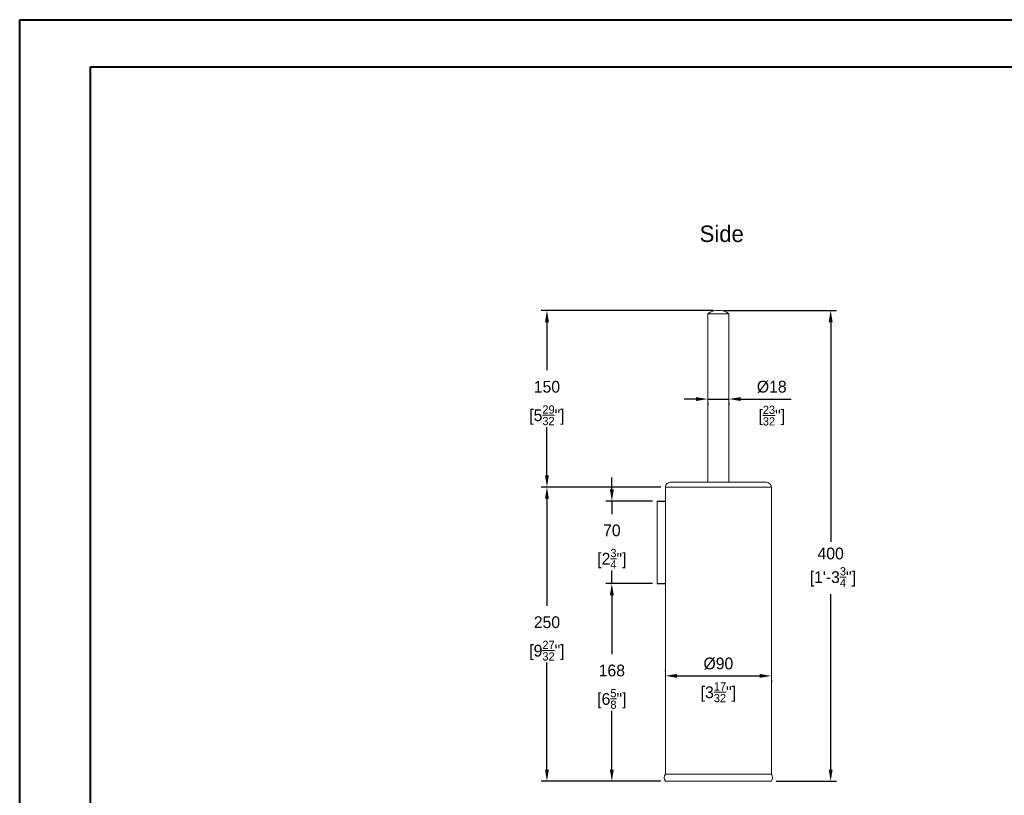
# Model space of a CAD drawing. Header units: millimetres. Extents: x 4213 to 5893, y 262 to 1450.
# Tile 7 of 8: x 4213 to 5050, y 791 to 1450. Entities that reach past the tile are written whole.
import ezdxf

# ---------------------------------------------------------------- set-up
doc = ezdxf.new("R2010")
doc.units = ezdxf.units.MM
doc.layers.add('Lovair Blue Lines', color=7, linetype='Continuous', lineweight=18, true_color=0x7599bb)
doc.styles.add('Lovair Light', font='AtlasGrotesk-Light.ttf')
doc.dimstyles.new('1-4', dxfattribs={"dimscale": 4, "dimtxt": 2.5, "dimasz": 2.5, "dimexe": 1.25, "dimexo": 1, "dimgap": 1.25, "dimtad": 1, "dimtih": 1, "dimtoh": 1, "dimdec": 0, "dimdsep": 46, "dimtxsty": 'Lovair Light', "dimcen": 2.5, "dimadec": 0, "dimazin": 0, "dimtfac": 0.7, "dimtdec": 0, "dimtmove": 0, "dimatfit": 3, "dimfxl": 1, "dimtolj": 1, "dimarcsym": 0})
doc.dimstyles.new('Dia 1-4', dxfattribs={"dimscale": 4, "dimtxt": 2.5, "dimasz": 2.5, "dimexe": 1.25, "dimexo": 1, "dimgap": 1.25, "dimtad": 1, "dimtih": 1, "dimtoh": 1, "dimdec": 0, "dimdsep": 46, "dimtxsty": 'Lovair Light', "dimcen": 2.5, "dimadec": 0, "dimazin": 0, "dimtfac": 0.7, "dimtdec": 0, "dimtmove": 0, "dimatfit": 3, "dimfxl": 1, "dimtolj": 1, "dimarcsym": 0})

# ---------------------------------------------------------------- blocks, each defined once
blk = doc.blocks.new('*D4')
at = {"layer": 'Defpoints', "color": 0, "transparency": 16777216}
for p in [(4806.72, 1203.04), (4851.72, 803.04), (4902.11, 803.04)]:
    blk.add_point(p, dxfattribs=at)
at = {"layer": 'Lovair Blue Lines', "color": 0, "lineweight": -2, "transparency": 16777216}
for p, q in [((4810.72, 1203.04), (4907.11, 1203.04)), ((4902.11, 1193.04), (4902.11, 1006.59)), ((4902.11, 813.04), (4902.11, 962.07)), ((4855.72, 803.04), (4907.11, 803.04))]:
    blk.add_line(p, q, dxfattribs=at)
at = {"layer": 'Lovair Blue Lines', "color": 0, "transparency": 16777216}
for points in [[(4900.44, 1193.04), (4903.78, 1193.04), (4902.11, 1203.04)], [(4900.44, 813.04), (4903.78, 813.04), (4902.11, 803.04)]]:
    blk.add_solid(points, dxfattribs=at)
at = {"layer": 'Lovair Blue Lines', "color": 0, "transparency": 16777216, "insert": (4902.11, 1001.59), "char_height": 10, "attachment_point": 2, "style": 'Lovair Light'}
blk.add_mtext('\\A1;400\\P [1\'-3{\\H0.700000x;\\S3/4;}"]', dxfattribs=at)
blk = doc.blocks.new('*D9')
at = {"layer": 'Defpoints', "color": 0, "transparency": 16777216}
for p in [(4661.13, 1053.04), (4761.72, 1053.04), (4761.72, 803.04)]:
    blk.add_point(p, dxfattribs=at)
at = {"layer": 'Lovair Blue Lines', "color": 0, "lineweight": -2, "transparency": 16777216}
for p, q in [((4757.72, 1053.04), (4656.13, 1053.04)), ((4661.13, 1043.04), (4661.13, 952.13)), ((4661.13, 813.04), (4661.13, 903.96)), ((4757.72, 803.04), (4656.13, 803.04))]:
    blk.add_line(p, q, dxfattribs=at)
at = {"layer": 'Lovair Blue Lines', "color": 0, "transparency": 16777216}
for points in [[(4659.47, 1043.04), (4662.8, 1043.04), (4661.13, 1053.04)], [(4659.47, 813.04), (4662.8, 813.04), (4661.13, 803.04)]]:
    blk.add_solid(points, dxfattribs=at)
at = {"layer": 'Lovair Blue Lines', "color": 0, "transparency": 16777216, "char_height": 10, "attachment_point": 5, "style": 'Lovair Light'}
for s, insert in [('\\A1;250', (4661.13, 938.15)), ('\\A1;[9{\\H0.700000x;\\S27/32;}"]', (4661.13, 914.06))]:
    blk.add_mtext(s, dxfattribs=dict(at, insert=insert))
blk = doc.blocks.new('*D10')
at = {"layer": 'Defpoints', "color": 0, "transparency": 16777216}
for p in [(4661.13, 1203.04), (4806.72, 1203.04), (4761.72, 1053.04)]:
    blk.add_point(p, dxfattribs=at)
at = {"layer": 'Lovair Blue Lines', "color": 0, "lineweight": -2, "transparency": 16777216}
for p, q in [((4802.72, 1203.04), (4656.13, 1203.04)), ((4661.13, 1193.04), (4661.13, 1152.2)), ((4661.13, 1063.04), (4661.13, 1103.89)), ((4757.72, 1053.04), (4656.13, 1053.04))]:
    blk.add_line(p, q, dxfattribs=at)
at = {"layer": 'Lovair Blue Lines', "color": 0, "transparency": 16777216}
for points in [[(4659.47, 1193.04), (4662.8, 1193.04), (4661.13, 1203.04)], [(4659.47, 1063.04), (4662.8, 1063.04), (4661.13, 1053.04)]]:
    blk.add_solid(points, dxfattribs=at)
at = {"layer": 'Lovair Blue Lines', "color": 0, "transparency": 16777216, "char_height": 10, "attachment_point": 5, "style": 'Lovair Light'}
for s, insert in [('\\A1;150', (4661.13, 1138.15)), ('\\A1;[5{\\H0.700000x;\\S29/32;}"]', (4661.13, 1113.99))]:
    blk.add_mtext(s, dxfattribs=dict(at, insert=insert))
blk = doc.blocks.new('*D11')
at = {"layer": 'Defpoints', "color": 0, "transparency": 16777216}
for p in [(4716.25, 971.04), (4754.72, 971.04), (4761.72, 803.04)]:
    blk.add_point(p, dxfattribs=at)
at = {"layer": 'Lovair Blue Lines', "color": 0, "lineweight": -2, "transparency": 16777216}
for p, q in [((4750.72, 971.04), (4711.25, 971.04)), ((4716.25, 961.04), (4716.25, 911.15)), ((4716.25, 813.04), (4716.25, 862.94)), ((4757.72, 803.04), (4711.25, 803.04))]:
    blk.add_line(p, q, dxfattribs=at)
at = {"layer": 'Lovair Blue Lines', "color": 0, "transparency": 16777216}
for points in [[(4714.58, 961.04), (4717.92, 961.04), (4716.25, 971.04)], [(4714.58, 813.04), (4717.92, 813.04), (4716.25, 803.04)]]:
    blk.add_solid(points, dxfattribs=at)
at = {"layer": 'Lovair Blue Lines', "color": 0, "transparency": 16777216, "char_height": 10, "attachment_point": 5, "style": 'Lovair Light'}
for s, insert in [('\\A1;168', (4716.25, 897.15)), ('\\A1;[6{\\H0.700000x;\\S5/8;}"]', (4716.25, 873.04))]:
    blk.add_mtext(s, dxfattribs=dict(at, insert=insert))
blk = doc.blocks.new('*D12')
at = {"layer": 'Defpoints', "color": 0, "transparency": 16777216}
for p in [(4716.25, 1041.04), (4754.72, 1041.04), (4754.72, 971.04)]:
    blk.add_point(p, dxfattribs=at)
at = {"layer": 'Lovair Blue Lines', "color": 0, "lineweight": -2, "transparency": 16777216}
for p, q in [((4716.25, 1051.04), (4716.25, 1061.04)), ((4750.72, 1041.04), (4711.25, 1041.04)), ((4716.25, 1041.04), (4716.25, 1030.08)), ((4716.25, 971.04), (4716.25, 982.01)), ((4750.72, 971.04), (4711.25, 971.04)), ((4716.25, 961.04), (4716.25, 951.04))]:
    blk.add_line(p, q, dxfattribs=at)
at = {"layer": 'Lovair Blue Lines', "color": 0, "transparency": 16777216}
for points in [[(4714.58, 1051.04), (4717.92, 1051.04), (4716.25, 1041.04)], [(4714.58, 961.04), (4717.92, 961.04), (4716.25, 971.04)]]:
    blk.add_solid(points, dxfattribs=at)
at = {"layer": 'Lovair Blue Lines', "color": 0, "transparency": 16777216, "char_height": 10, "attachment_point": 5, "style": 'Lovair Light'}
for s, insert in [('\\A1;70', (4716.25, 1016.15)), ('\\A1;[2{\\H0.700000x;\\S3/4;}"]', (4716.25, 992.11))]:
    blk.add_mtext(s, dxfattribs=dict(at, insert=insert))
blk = doc.blocks.new('*D13')
at = {"layer": 'Defpoints', "color": 0, "transparency": 16777216}
for p in [(4797.72, 1128.61), (4815.72, 1128.61), (4815.72, 1127.77)]:
    blk.add_point(p, dxfattribs=at)
at = {"layer": 'Lovair Blue Lines', "color": 0, "lineweight": -2, "transparency": 16777216}
for p, q in [((4787.72, 1127.77), (4777.72, 1127.77)), ((4797.72, 1127.77), (4815.72, 1127.77)), ((4797.72, 1124.61), (4797.72, 1122.77)), ((4815.72, 1124.61), (4815.72, 1122.77)), ((4825.72, 1127.77), (4868.42, 1127.77))]:
    blk.add_line(p, q, dxfattribs=at)
at = {"layer": 'Lovair Blue Lines', "color": 0, "transparency": 16777216}
for points in [[(4787.72, 1129.44), (4787.72, 1126.11), (4797.72, 1127.77)], [(4825.72, 1129.44), (4825.72, 1126.11), (4815.72, 1127.77)]]:
    blk.add_solid(points, dxfattribs=at)
at = {"layer": 'Lovair Blue Lines', "color": 0, "transparency": 16777216, "char_height": 10, "attachment_point": 5, "style": 'Lovair Light'}
for s, insert in [('\\A1;%%c18', (4852.07, 1138.12)), ('\\A1;[{\\H0.700000x;\\S23/32;}"]', (4852.07, 1113.73))]:
    blk.add_mtext(s, dxfattribs=dict(at, insert=insert))
blk = doc.blocks.new('*D14')
at = {"layer": 'Defpoints', "color": 0, "transparency": 16777216}
for p in [(4761.72, 892.63), (4851.72, 892.63), (4851.72, 892.63)]:
    blk.add_point(p, dxfattribs=at)
at = {"layer": 'Lovair Blue Lines', "color": 0, "lineweight": -2, "transparency": 16777216}
for p, q in [((4761.72, 896.63), (4761.72, 897.63)), ((4771.72, 892.63), (4841.72, 892.63)), ((4851.72, 888.63), (4851.72, 887.63))]:
    blk.add_line(p, q, dxfattribs=at)
at = {"layer": 'Lovair Blue Lines', "color": 0, "transparency": 16777216}
for points in [[(4771.72, 894.29), (4771.72, 890.96), (4761.72, 892.63)], [(4841.72, 894.29), (4841.72, 890.96), (4851.72, 892.63)]]:
    blk.add_solid(points, dxfattribs=at)
at = {"layer": 'Lovair Blue Lines', "color": 0, "transparency": 16777216, "char_height": 10, "attachment_point": 5, "style": 'Lovair Light'}
for s, insert in [('\\A1;%%c90', (4806.72, 902.97)), ('\\A1;[3{\\H0.700000x;\\S17/32;}"]', (4806.72, 878.68))]:
    blk.add_mtext(s, dxfattribs=dict(at, insert=insert))

msp = doc.modelspace()

# ---------------------------------------------------------------- linework, layer by layer
at = {"color": 7, "linetype": 'Continuous', "lineweight": 40}
for p, q in [((4213.31, 262.05), (4213.31, 1450.05)), ((4213.31, 1450.05), (5893.31, 1450.05)), ((4273.31, 302.05), (4273.31, 1410.05)), ((4273.31, 1410.05), (5853.31, 1410.05))]:
    msp.add_line(p, q, dxfattribs=at)
at = {"color": 7, "linetype": 'Continuous', "lineweight": 15}
for p, q in [((4797.72, 1200.18), (4797.72, 1057.04)), ((4797.72, 1200.18), (4815.72, 1200.18)), ((4815.72, 1057.04), (4815.72, 1200.18)), ((4765.72, 1057.04), (4847.72, 1057.04)), ((4761.72, 1053.04), (4761.72, 809.04)), ((4851.72, 1053.04), (4761.72, 1053.04)), ((4851.72, 809.04), (4851.72, 1053.04)), ((4754.72, 1041.04), (4754.72, 971.04)), ((4761.72, 809.04), (4851.72, 809.04)), ((4761.72, 803.04), (4851.72, 803.04))]:
    msp.add_line(p, q, dxfattribs=at)
at = {"color": 7, "linetype": 'Continuous'}
for p, q in [((4754.72, 1041.04), (4761.72, 1041.04)), ((4754.72, 971.04), (4761.72, 971.04))]:
    msp.add_line(p, q, dxfattribs=at)
at = {"color": 7, "linetype": 'Continuous', "lineweight": 15}
for centre, radius, start, end in [((4806.72, 1187.83), 15.28, 53.91769, 126.08231), ((4765.72, 1053.04), 4, 90, 180), ((4847.72, 1053.04), 4, 0, 90), ((4765.72, 806.04), 5, 143.1301, 216.8699), ((4847.72, 806.04), 5, 323.1301, 36.8699)]:
    msp.add_arc(centre, radius, start, end, dxfattribs=at)

# ---------------------------------------------------------------- texts
at = {"insert": (4809.58, 1275.18), "char_height": 14, "attachment_point": 2, "style": 'Lovair Light'}
msp.add_mtext_dynamic_manual_height_columns('Side', width=45.6537, gutter_width=175, heights=[0], dxfattribs=at)

# ---------------------------------------------------------------- dimensions: what is measured, and where the dimension line sits
at = {"layer": 'Lovair Blue Lines'}
for base, p1, p2, picture, middle in [((4661.13, 1203.04), (4761.72, 1053.04), (4806.72, 1203.04), '*D10', (4661.13, 1128.04)), ((4716.25, 1041.04), (4754.72, 971.04), (4754.72, 1041.04), '*D12', (4716.25, 1006.04)), ((4661.13, 1053.04), (4761.72, 803.04), (4761.72, 1053.04), '*D9', (4661.13, 928.04)), ((4716.25, 971.04), (4761.72, 803.04), (4754.72, 971.04), '*D11', (4716.25, 887.04))]:
    dim = msp.add_linear_dim(base=base, p1=p1, p2=p2, angle=90, dimstyle='1-4', override={"dimpost": '\\X'}, dxfattribs=at)
    dim.commit()
    dim.dimension.update_dxf_attribs({"geometry": picture, "text_midpoint": middle})
dim = msp.add_linear_dim(base=(4902.11, 803.04), p1=(4806.72, 1203.04), p2=(4851.72, 803.04), angle=90, dimstyle='1-4', override={"dimpost": '\\X'}, dxfattribs=at)
dim.commit()
dim.dimension.update_dxf_attribs({"geometry": '*D4', "text_midpoint": (4902.11, 984.33), "dimtype": 160})
for base, p1, p2, picture, middle in [((4815.72, 1127.77), (4797.72, 1128.61), (4815.72, 1128.61), '*D13', (4852.07, 1127.77)), ((4851.72, 892.63), (4761.72, 892.63), (4851.72, 892.63), '*D14', (4806.72, 892.63))]:
    dim = msp.add_linear_dim(base=base, p1=p1, p2=p2, dimstyle='Dia 1-4', override={"dimpost": '%%c<>\\X'}, dxfattribs=at)
    dim.commit()
    dim.dimension.update_dxf_attribs({"geometry": picture, "text_midpoint": middle})

doc.saveas('drawing.dxf')
